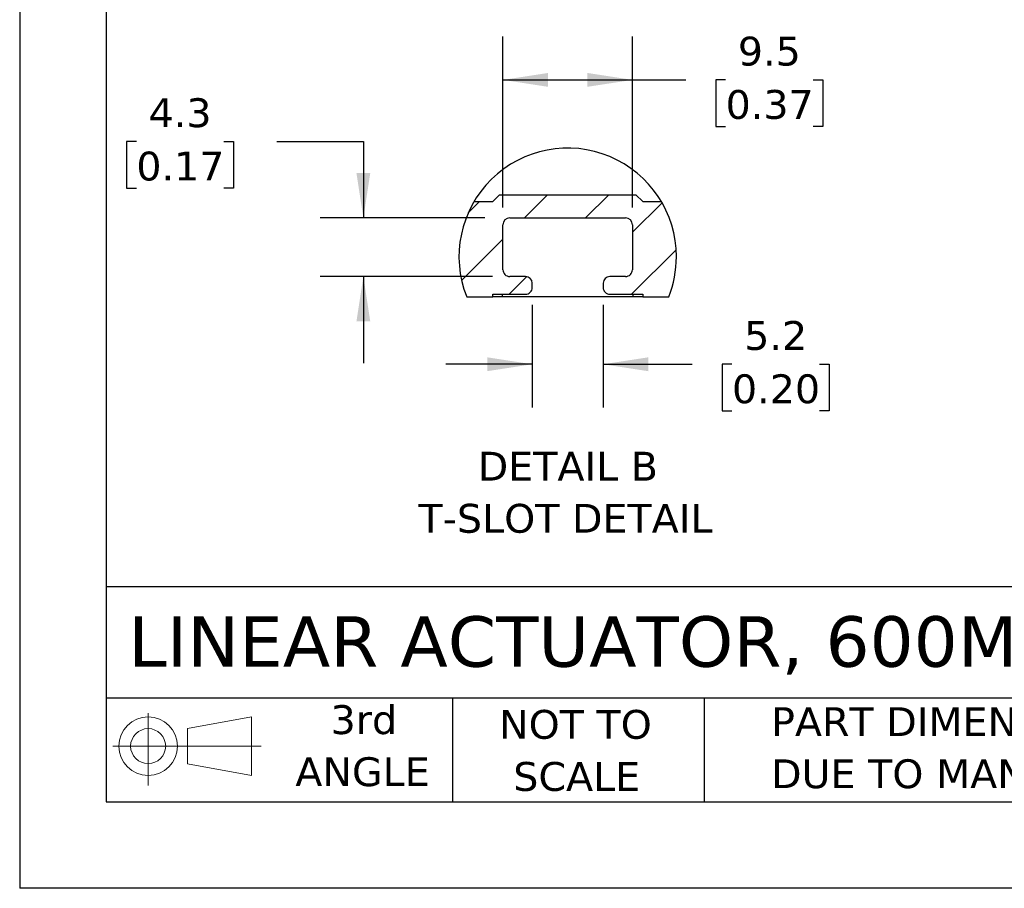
# Model space of a CAD drawing. Header units: millimetres. Extents: x 0 to 1397, y 0 to 1080.
# Tile 1 of 7: x 0 to 361, y 0 to 319. Entities that reach past the tile are written whole.
import ezdxf

# ---------------------------------------------------------------- set-up
doc = ezdxf.new("R2010")
doc.units = ezdxf.units.MM
doc.header["$LTSCALE"] = 5
doc.linetypes.add('SLD-Solid', pattern=[0])
doc.layers.add('DIMENSIONS', color=140, linetype='SLD-Solid', lineweight=25)
doc.layers.add('TEXT', color=140, linetype='SLD-Solid', lineweight=25)
doc.layers.add('HATCH', color=6, linetype='SLD-Solid')
doc.layers.add('SLD-DEFPOINTS', color=7, linetype='Continuous')
doc.styles.add('SLDTEXTSTYLE0', font='VERDANA.TTF')
doc.dimstyles.new('SLDDIMSTYLE10', dxfattribs={"dimtxt": 10.790039, "dimasz": 16.51, "dimexe": 0, "dimexo": 0.0625, "dimgap": 2.69751, "dimtad": 0, "dimtih": 1, "dimtoh": 1, "dimlfac": 0.2, "dimrnd": 1e-09, "dimzin": 12, "dimdsep": 46, "dimtxsty": 'SLDTEXTSTYLE0', "dimsah": 1, "dimcen": 0.09, "dimadec": 0, "dimazin": 3, "dimtfac": 1, "dimtmove": 0, "dimatfit": 0, "dimfxl": 0, "dimfrac": 2, "dimtolj": 1, "dimtzin": 12, "dimarcsym": 0})
doc.dimstyles.new('SLDDIMSTYLE11', dxfattribs={"dimtxt": 10.790039, "dimasz": 16.51, "dimexe": 0, "dimexo": 0.0625, "dimgap": 2.69751, "dimtad": 0, "dimtih": 1, "dimtoh": 1, "dimlfac": 0.2, "dimrnd": 1e-09, "dimzin": 12, "dimdsep": 46, "dimtxsty": 'SLDTEXTSTYLE0', "dimsah": 1, "dimcen": 0.09, "dimadec": 0, "dimazin": 3, "dimtfac": 1, "dimtofl": 0, "dimtmove": 0, "dimatfit": 3, "dimfxl": 0, "dimfrac": 2, "dimtolj": 1, "dimtzin": 12, "dimarcsym": 0})

# ---------------------------------------------------------------- blocks, each defined once
blk = doc.blocks.new('Block11')
at = {"color": 7, "linetype": 'SLD-Solid', "lineweight": 18}
for p, q in [((12.94, 26.55), (12.94, 0)), ((27.4, 20.84), (50.88, 25.16)), ((50.88, 25.16), (50.88, 3.66)), ((27.4, 7.98), (27.4, 20.84)), ((0, 14.41), (54.37, 14.41)), ((27.4, 7.98), (50.88, 3.66))]:
    blk.add_line(p, q, dxfattribs=at)
for radius in [10.75, 6.43]:
    blk.add_circle((12.94, 14.41), radius, dxfattribs=at)
blk = doc.blocks.new('Block12')
at = {"layer": 'SLD-DEFPOINTS'}
blk.add_blockref('Block11', (0, 0), dxfattribs=at)
blk = doc.blocks.new('SW_NOTE_0_2')
at = {"layer": 'TEXT', "color": 0, "char_height": 10.5833, "attachment_point": 1, "style": 'SLDTEXTSTYLE0'}
for s, insert in [('PART DIMENSIONS MAY DIFFER SLIGHTLY ', (0, 13.44)), ("DUE TO MANUFACTURER'S VARIANCES", (0, -5.67))]:
    blk.add_mtext(s, dxfattribs=dict(at, insert=insert))
blk = doc.blocks.new('SW_NOTE_0_3')
at = {"layer": 'TEXT', "color": 0, "char_height": 10.583, "attachment_point": 2, "style": 'SLDTEXTSTYLE0'}
for s, insert in [('NOT TO', (26.29, 13.44)), ('SCALE', (26.77, -5.67))]:
    blk.add_mtext(s, dxfattribs=dict(at, insert=insert))
blk = doc.blocks.new('SW_NOTE_0_4')
at = {"layer": 'TEXT', "color": 0, "char_height": 10.583, "attachment_point": 2, "style": 'SLDTEXTSTYLE0'}
for s, insert in [('3rd', (11.58, 13.44)), ('ANGLE', (11.09, -5.67))]:
    blk.add_mtext(s, dxfattribs=dict(at, insert=insert))
blk = doc.blocks.new('SW_HATCH_1')
at = {"layer": 'HATCH', "color": 0}
for p, q in [((0, 0), (4.1, 4.1)), ((20.55, -1.9), (29.05, 6.6)), ((43, -1.9), (51.5, 6.6)), ((60.2, -7.15), (71.04, 3.69)), ((-2.45, -24.9), (12.7, -9.75)), ((59.9, -29.9), (76.24, -13.56)), ((15, -29.9), (21.45, -23.45))]:
    blk.add_line(p, q, dxfattribs=at)
blk = doc.blocks.new('_D_26')
at = {"layer": 'DIMENSIONS'}
for p, q in [((188.01, 214.18), (188.01, 176.46)), ((214.01, 214.18), (214.01, 176.46)), ((188.01, 192.33), (156.26, 192.33)), ((214.01, 192.33), (246.64, 192.33)), ((261.26, 192.33), (257.63, 192.33)), ((257.63, 192.33), (257.63, 175.19)), ((293.32, 192.33), (296.94, 192.33)), ((296.94, 192.33), (296.94, 175.19)), ((257.63, 175.19), (261.26, 175.19)), ((296.94, 175.19), (293.32, 175.19))]:
    blk.add_line(p, q, dxfattribs=at)
for points in [[(188.01, 192.33), (171.5, 194.87), (171.5, 189.79)], [(214.01, 192.33), (230.52, 189.79), (230.52, 194.87)]]:
    blk.add_solid(points, dxfattribs=at)
at = {"layer": 'DIMENSIONS', "char_height": 10.583, "attachment_point": 1, "style": 'SLDTEXTSTYLE0'}
for s, insert in [('5.2', (265.74, 208.19)), ('0.20', (261.26, 188.63))]:
    blk.add_mtext(s, dxfattribs=dict(at, insert=insert))
blk = doc.blocks.new('_D_27')
at = {"layer": 'DIMENSIONS'}
for p, q in [((177.26, 249.88), (177.26, 312.56)), ((224.76, 249.88), (224.76, 312.56)), ((177.26, 296.68), (224.76, 296.68)), ((224.76, 296.68), (244.3, 296.68)), ((258.92, 296.68), (255.3, 296.68)), ((255.3, 296.68), (255.3, 279.53)), ((290.99, 296.68), (294.61, 296.68)), ((294.61, 296.68), (294.61, 279.53)), ((255.3, 279.53), (258.92, 279.53)), ((294.61, 279.53), (290.99, 279.53))]:
    blk.add_line(p, q, dxfattribs=at)
for points in [[(177.26, 296.68), (193.77, 294.14), (193.77, 299.22)], [(224.76, 296.68), (208.25, 299.22), (208.25, 294.14)]]:
    blk.add_solid(points, dxfattribs=at)
at = {"layer": 'DIMENSIONS', "char_height": 10.583, "attachment_point": 1, "style": 'SLDTEXTSTYLE0'}
for s, insert in [('9.5', (263.41, 312.54)), ('0.37', (258.92, 292.97))]:
    blk.add_mtext(s, dxfattribs=dict(at, insert=insert))
blk = doc.blocks.new('_D_28')
at = {"layer": 'DIMENSIONS'}
for p, q in [((42.8, 274.07), (39.17, 274.07)), ((39.17, 274.07), (39.17, 256.92)), ((74.86, 274.07), (78.48, 274.07)), ((78.48, 274.07), (78.48, 256.92)), ((94.31, 274.07), (126.06, 274.07)), ((126.06, 274.07), (126.06, 246.03)), ((39.17, 256.92), (42.8, 256.92)), ((78.48, 256.92), (74.86, 256.92)), ((170.66, 246.03), (110.19, 246.03)), ((173.41, 224.53), (110.19, 224.53)), ((126.06, 224.53), (126.06, 192.78))]:
    blk.add_line(p, q, dxfattribs=at)
for points in [[(126.06, 246.03), (128.6, 262.54), (123.52, 262.54)], [(126.06, 224.53), (123.52, 208.02), (128.6, 208.02)]]:
    blk.add_solid(points, dxfattribs=at)
at = {"layer": 'DIMENSIONS', "char_height": 10.583, "attachment_point": 1, "style": 'SLDTEXTSTYLE0'}
for s, insert in [('4.3', (47.28, 289.93)), ('0.17', (42.8, 270.36))]:
    blk.add_mtext(s, dxfattribs=dict(at, insert=insert))
blk = doc.blocks.new('SW_NOTE_0_7')
at = {"layer": 'TEXT', "color": 0, "attachment_point": 2, "style": 'SLDTEXTSTYLE0'}
for s, insert, char_height in [('DETAIL B', (32.08, 13.44), 10.583), ('T-SLOT DETAIL', (31.21, -5.67), 10.5833)]:
    blk.add_mtext(s, dxfattribs=dict(at, insert=insert, char_height=char_height))

msp = doc.modelspace()

# ---------------------------------------------------------------- linework, layer by layer
at = {"color": 7, "linetype": 'SLD-Solid'}
for p in [(0.012, 1079.513), (1397.012, 0.013)]:
    msp.add_line(p, (0.012, 0.013), dxfattribs=at)
for p, q in [((173.51, 252.03), (176.01, 254.53)), ((176.01, 254.53), (226.01, 254.53)), ((226.01, 254.53), (228.51, 252.03)), ((166.666, 252.03), (173.51, 252.03)), ((228.51, 252.03), (235.354, 252.03)), ((179.76, 246.03), (222.26, 246.03)), ((177.26, 227.03), (177.26, 243.53)), ((224.76, 243.53), (224.76, 227.03)), ((185.51, 224.53), (179.76, 224.53)), ((222.26, 224.53), (216.51, 224.53)), ((188.01, 220.53), (188.01, 222.03)), ((214.01, 222.03), (214.01, 220.53)), ((163.961, 217.03), (173.51, 217.03)), ((173.51, 218.03), (185.51, 218.03)), ((173.51, 217.03), (173.51, 218.03)), ((177.01, 217.03), (173.51, 217.03)), ((177.01, 218.03), (177.01, 217.03)), ((225.01, 217.03), (177.01, 217.03)), ((216.51, 218.03), (228.51, 218.03)), ((225.01, 217.03), (225.01, 218.03)), ((228.51, 217.03), (225.01, 217.03)), ((228.51, 218.03), (228.51, 217.03)), ((228.51, 217.03), (238.059, 217.03))]:
    msp.add_line(p, q)
for centre, start, end in [((179.76, 243.53), 90.00005, 179.99985), ((222.26, 243.53), 0.00015, 89.99995), ((179.76, 227.03), 179.99994, 269.99995), ((185.51, 222.03), 0.00011, 90), ((216.51, 222.03), 90, 179.99989), ((222.26, 227.03), 270.00005, 0.00006), ((185.51, 220.53), 270, 0.00011), ((216.51, 220.53), 179.99989, 270)]:
    msp.add_arc(centre, 2.5, start, end)
at = {"layer": 'SLD-DEFPOINTS'}
for start, end in [(0.00001, 201.69687), (338.30313, 0)]:
    msp.add_arc((201.01, 231.771), 39.874, start, end, dxfattribs=at)
at = {"layer": 'TEXT'}
for p, q in [((31.75, 1047.75), (31.75, 31.75)), ((1365.25, 110.631), (31.75, 110.631)), ((1365.25, 69.85), (31.75, 69.85)), ((158.75, 69.85), (158.75, 31.75)), ((251.058, 69.85), (251.058, 31.75)), ((31.75, 31.75), (1365.25, 31.75))]:
    msp.add_line(p, q, dxfattribs=at)

# ---------------------------------------------------------------- block references
at = {"layer": 'HATCH'}
msp.add_blockref('SW_HATCH_1', (164.556, 247.928), dxfattribs=at)
at = {"layer": 'SLD-DEFPOINTS'}
msp.add_blockref('Block12', (34.19, 37.769), dxfattribs=at)
at = {"layer": 'TEXT'}
for name, p in [('SW_NOTE_0_7', (168.983, 146.766)), ('SW_NOTE_0_4', (114.658, 53.773)), ('SW_NOTE_0_3', (177.549, 52.035)), ('SW_NOTE_0_2', (275.596, 53.022))]:
    msp.add_blockref(name, p, dxfattribs=at)

# ---------------------------------------------------------------- texts
at = {"layer": 'TEXT', "insert": (39.829, 99.863), "char_height": 18.52083, "attachment_point": 1, "style": 'SLDTEXTSTYLE0'}
msp.add_mtext('LINEAR ACTUATOR, 600MM STROKE', dxfattribs=at)

# ---------------------------------------------------------------- dimensions: what is measured, and where the dimension line sits
at = {"layer": 'DIMENSIONS'}
dim = msp.add_linear_dim(base=(177.26, 296.68), p1=(224.76, 243.53), p2=(177.26, 243.53), dimstyle='SLDDIMSTYLE11', dxfattribs=at)
dim.commit()
dim.dimension.update_dxf_attribs({"geometry": '_D_27', "text_midpoint": (274.955, 296.68), "dimtype": 160})
for base, p1, p2, angle, picture, middle in [((126.062, 224.53), (177.01, 246.03), (179.76, 224.53), 90, '_D_28', (126.062, 274.07)), ((214.01, 192.335), (188.01, 220.53), (214.01, 220.53), 360, '_D_26', (277.288, 192.335))]:
    dim = msp.add_linear_dim(base=base, p1=p1, p2=p2, angle=angle, dimstyle='SLDDIMSTYLE10', dxfattribs=at)
    dim.commit()
    dim.dimension.update_dxf_attribs({"geometry": picture, "text_midpoint": middle, "dimtype": 160})

doc.saveas('drawing.dxf')
